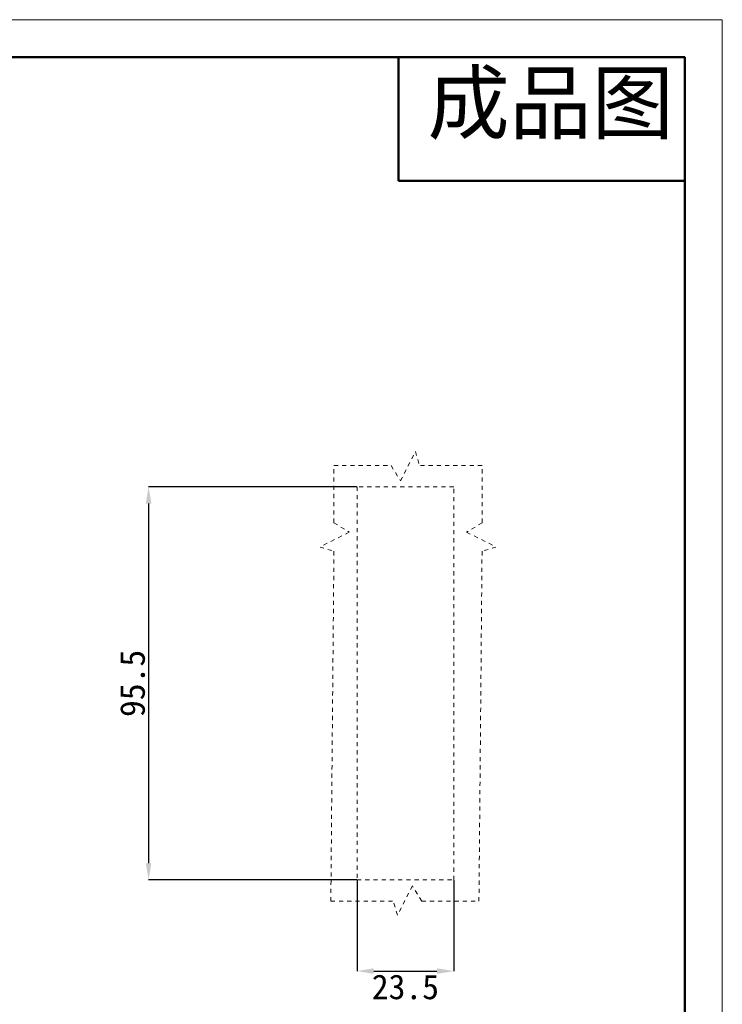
# Model space of a CAD drawing. Header units: millimetres. Extents: x 346 to 889, y 14 to 398.
# Tile 8 of 8: x 718 to 889, y 159 to 398. Entities that reach past the tile are written whole.
import ezdxf

# ---------------------------------------------------------------- set-up
doc = ezdxf.new("R2010")
doc.units = ezdxf.units.MM
doc.header["$PDSIZE"] = -1
doc.linetypes.add('虚线', pattern=[2, 1, -1])
doc.layers.add('7标注层', color=3, linetype='Continuous')
for name, color, linetype, lineweight in [('粗实线层', 7, 'Continuous', 50), ('细实线层', 3, 'Continuous', 18), ('虚线层', 6, '虚线', 18)]:
    doc.layers.add(name, color=color, linetype=linetype, lineweight=lineweight)
doc.styles.add('SLDTEXTSTYLE5', font='TXT', dxfattribs={"width": 0.7})
doc.styles.add('TEXTSTYLE_2', font='arial.ttf')
doc.dimstyles.new('SLDDIMSTYLE0', dxfattribs={"dimtxt": 3.5, "dimasz": 4.08, "dimexe": 0, "dimexo": 0.0625, "dimgap": 0.875, "dimtad": 2, "dimlfac": 2, "dimrnd": 1e-09, "dimzin": 12, "dimdsep": 46, "dimtxsty": 'SLDTEXTSTYLE5', "dimsah": 1, "dimcen": 0.09, "dimadec": 0, "dimazin": 3, "dimtfac": 1, "dimtofl": 0, "dimtmove": 0, "dimatfit": 3, "dimfxl": 1, "dimfrac": 2, "dimtolj": 1, "dimtzin": 12, "dimarcsym": 0})

# ---------------------------------------------------------------- blocks, each defined once
blk = doc.blocks.new('*D7')
at = {"layer": '7标注层', "color": 0, "lineweight": -2, "transparency": 16777216}
for p, q in [((800.17, 284.32), (749.57, 284.32)), ((749.57, 280.24), (749.57, 192.9)), ((800.17, 188.82), (749.57, 188.82))]:
    blk.add_line(p, q, dxfattribs=at)
at = {"layer": '7标注层', "color": 0, "transparency": 16777216}
for points in [[(748.89, 280.24), (750.25, 280.24), (749.57, 284.32)], [(748.89, 192.9), (750.25, 192.9), (749.57, 188.82)]]:
    blk.add_solid(points, dxfattribs=at)
at = {"layer": 'Defpoints', "color": 0, "transparency": 16777216}
for p in [(800.23, 284.32), (749.57, 188.82), (800.23, 188.82)]:
    blk.add_point(p, dxfattribs=at)
at = {"layer": '7标注层', "color": 0, "transparency": 16777216, "insert": (745.7, 236.57), "char_height": 3.5, "attachment_point": 5, "rotation": 90}
blk.add_mtext('\\A1;{\\H1.71429x;95.5}', dxfattribs=at)
blk = doc.blocks.new('*D8')
at = {"layer": '7标注层', "color": 0, "lineweight": -2, "transparency": 16777216}
for p, q in [((800.23, 188.76), (800.23, 166.69)), ((823.73, 188.76), (823.73, 166.69)), ((804.31, 166.69), (819.65, 166.69))]:
    blk.add_line(p, q, dxfattribs=at)
at = {"layer": '7标注层', "color": 0, "transparency": 16777216}
for points in [[(804.31, 167.37), (804.31, 166.01), (800.23, 166.69)], [(819.65, 167.37), (819.65, 166.01), (823.73, 166.69)]]:
    blk.add_solid(points, dxfattribs=at)
at = {"layer": 'Defpoints', "color": 0, "transparency": 16777216}
for p in [(800.23, 188.82), (823.73, 188.82), (823.73, 166.69)]:
    blk.add_point(p, dxfattribs=at)
at = {"layer": '7标注层', "color": 0, "transparency": 16777216, "insert": (811.98, 162.81), "char_height": 3.5, "attachment_point": 5}
blk.add_mtext('\\A1;{\\H1.71429x;23.5}', dxfattribs=at)

msp = doc.modelspace()

# ---------------------------------------------------------------- linework, layer by layer
at = {"layer": '粗实线层'}
for p, q in [((810.3, 388.661), (810.3, 358.661)), ((810.3, 358.661), (879.86, 358.661))]:
    msp.add_line(p, q, dxfattribs=at)
msp.add_lwpolyline([(378.795, 388.661), (879.86, 388.661), (879.86, 20.795), (378.795, 20.795)], close=True, dxfattribs=at)
at = {"layer": '细实线层'}
msp.add_lwpolyline([(346.217, 397.799), (888.998, 397.799), (888.998, 14.015), (346.217, 14.015)], close=True, dxfattribs=at)
at = {"layer": '虚线层'}
for p, q in [((810.798, 285.758), (814.405, 292.878)), ((814.405, 292.878), (815.422, 289.5)), ((794.612, 289.5), (808.519, 289.5)), ((794.612, 275.593), (794.612, 289.5)), ((808.519, 289.5), (810.798, 285.758)), ((830.612, 289.5), (815.422, 289.5)), ((830.612, 275.593), (830.612, 289.5)), ((823.728, 284.32), (800.228, 284.32)), ((800.228, 284.32), (800.228, 188.82)), ((823.728, 188.82), (823.728, 284.32)), ((794.612, 275.593), (798.354, 273.315)), ((830.612, 275.593), (826.869, 273.315)), ((798.354, 273.315), (791.234, 269.707)), ((826.869, 273.315), (833.989, 269.707)), ((791.234, 269.707), (794.612, 268.69)), ((793.858, 183.673), (794.612, 268.69)), ((829.858, 183.673), (830.612, 268.69)), ((833.989, 269.707), (830.612, 268.69)), ((800.228, 188.82), (823.728, 188.82)), ((813.673, 187.415), (810.065, 180.295)), ((815.951, 183.673), (813.673, 187.415)), ((793.858, 183.673), (809.049, 183.673)), ((810.065, 180.295), (809.049, 183.673)), ((815.951, 183.673), (829.858, 183.673))]:
    msp.add_line(p, q, dxfattribs=at)

# ---------------------------------------------------------------- texts
at = {"color": 3, "linetype": 'Continuous', "insert": (817.352, 384.955), "char_height": 14.6204, "width": 64.24962, "attachment_point": 1, "line_spacing_factor": 0.9, "style": 'TEXTSTYLE_2'}
msp.add_mtext('成品图', dxfattribs=at)

# ---------------------------------------------------------------- dimensions: what is measured, and where the dimension line sits
at = {"layer": '7标注层'}
dim = msp.add_linear_dim(base=(749.574, 188.82), p1=(800.228, 284.32), p2=(800.228, 188.82), angle=90, text='{\\H1.71429x;95.5}', dimstyle='SLDDIMSTYLE0', override={"dimlfac": 1, "dimtxsty": 'Standard'}, dxfattribs=at)
dim.commit()
dim.dimension.update_dxf_attribs({"geometry": '*D7', "text_midpoint": (745.699, 236.57)})
dim = msp.add_linear_dim(base=(823.728, 166.685), p1=(800.228, 188.82), p2=(823.728, 188.82), text='{\\H1.71429x;23.5}', dimstyle='SLDDIMSTYLE0', override={"dimlfac": 1, "dimtxsty": 'Standard'}, dxfattribs=at)
dim.commit()
dim.dimension.update_dxf_attribs({"geometry": '*D8', "text_midpoint": (811.978, 162.81)})

doc.saveas('drawing.dxf')
